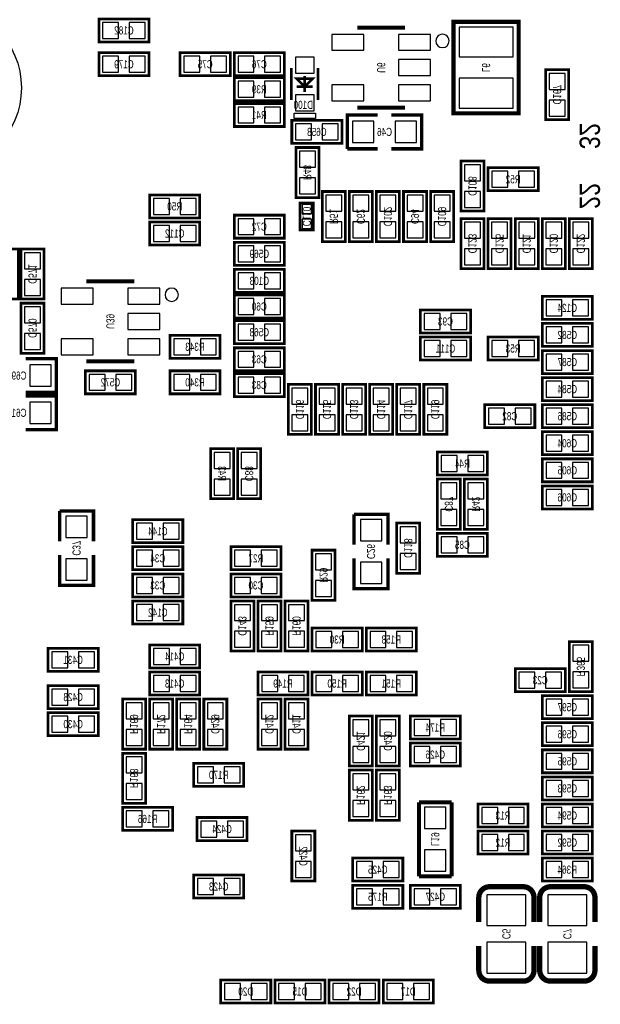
# Model space of a CAD drawing. Extents: x 0 to 125, y -7 to 87.
# Tile 9 of 13: x 74 to 96, y 17 to 54. Entities that reach past the tile are written whole.
import ezdxf
from ezdxf.enums import TextEntityAlignment as Align

# ---------------------------------------------------------------- set-up
doc = ezdxf.new("R2010")
doc.units = 0
for name, color, linetype in [('PG_SILKSCREEN_BOTTOM', 150, 'CONTINUOUS'), ('PIN_BOTTOM', 202, 'CONTINUOUS'), ('RD_SILKSCREEN_BOTTOM', 150, 'CONTINUOUS')]:
    doc.layers.add(name, color=color, linetype=linetype)

msp = doc.modelspace()

# ---------------------------------------------------------------- linework, layer by layer
at = {"layer": 'PG_SILKSCREEN_BOTTOM'}
for points, const_width in [([(76.7842, 53.0352), (78.6638, 53.0352), (78.6638, 53.8988), (76.7842, 53.8988), (76.7842, 53.0352)], 0.1016), ([(88.275998, 53.569997), (86.476002, 53.569997)], 0.150012), ([(90.08999, 50.351182), (90.08999, 53.788818), (92.530168, 53.788818), (92.530168, 50.350928), (90.08999, 50.350928), (90.08999, 50.351182)], 0.1524), ([(76.7842, 51.7652), (78.6638, 51.7652), (78.6638, 52.6288), (76.7842, 52.6288), (76.7842, 51.7652)], 0.1016), ([(81.7118, 52.6288), (79.8322, 52.6288), (79.8322, 51.7652), (81.7118, 51.7652), (81.7118, 52.6288)], 0.1016), ([(81.8642, 51.7652), (83.7438, 51.7652), (83.7438, 52.6288), (81.8642, 52.6288), (81.8642, 51.7652)], 0.1016), ([(84.005801, 50.854991), (84.005801, 52.054989)], 0.1), ([(85.005799, 50.854991), (85.005799, 52.054989)], 0.1), ([(81.8642, 50.8254), (83.7438, 50.8254), (83.7438, 51.689), (81.8642, 51.689), (81.8642, 50.8254)], 0.1016), ([(84.5058, 51.15499), (84.5058, 51.754989)], 0.1), ([(93.5482, 51.9938), (93.5482, 50.1142), (94.4118, 50.1142), (94.4118, 51.9938), (93.5482, 51.9938)], 0.1016), ([(84.805799, 51.654989), (84.5058, 51.35499), (84.205801, 51.654989), (84.805799, 51.654989)], 0.1), ([(84.805799, 51.35499), (84.205801, 51.35499)], 0.1), ([(83.7438, 50.7238), (81.8642, 50.7238), (81.8642, 49.8602), (83.7438, 49.8602), (83.7438, 50.7238)], 0.1016), ([(86.476002, 50.570003), (88.275998, 50.570003)], 0.150012), ([(87.249, 50.292), (86.106, 50.292), (86.106, 49.022)], 0.127), ([(87.757, 49.022), (88.9, 49.022), (88.9, 50.292), (87.757, 50.292)], 0.127), ([(85.9028, 50.0888), (84.0232, 50.0888), (84.0232, 49.2252), (85.9028, 49.2252), (85.9028, 50.0888)], 0.1016), ([(84.1756, 49.0728), (84.1756, 47.1932), (85.0392, 47.1932), (85.0392, 49.0728), (84.1756, 49.0728)], 0.1016), ([(86.106, 49.022), (87.249, 49.022)], 0.127), ([(90.3732, 48.5648), (90.3732, 46.6852), (91.2368, 46.6852), (91.2368, 48.5648), (90.3732, 48.5648)], 0.1016), ([(91.3892, 47.4472), (93.2688, 47.4472), (93.2688, 48.3108), (91.3892, 48.3108), (91.3892, 47.4472)], 0.1016), ([(80.5688, 47.2948), (78.6892, 47.2948), (78.6892, 46.4312), (80.5688, 46.4312), (80.5688, 47.2948)], 0.1016), ([(86.0298, 45.5422), (86.0298, 47.4218), (85.1662, 47.4218), (85.1662, 45.5422), (86.0298, 45.5422)], 0.1016), ([(86.1822, 47.4218), (86.1822, 45.5422), (87.0458, 45.5422), (87.0458, 47.4218), (86.1822, 47.4218)], 0.1016), ([(87.1982, 47.4218), (87.1982, 45.5422), (88.0618, 45.5422), (88.0618, 47.4218), (87.1982, 47.4218)], 0.1016), ([(88.2142, 47.4218), (88.2142, 45.5422), (89.0778, 45.5422), (89.0778, 47.4218), (88.2142, 47.4218)], 0.1016), ([(89.2302, 47.4218), (89.2302, 45.5422), (90.0938, 45.5422), (90.0938, 47.4218), (89.2302, 47.4218)], 0.1016), ([(84.836, 46.99), (84.836, 45.974), (84.328, 45.974), (84.328, 46.99), (84.836, 46.99)], 0.1016), ([(81.8642, 45.6692), (83.7438, 45.6692), (83.7438, 46.5328), (81.8642, 46.5328), (81.8642, 45.6692)], 0.1016), ([(80.5688, 46.2788), (78.6892, 46.2788), (78.6892, 45.4152), (80.5688, 45.4152), (80.5688, 46.2788)], 0.1016), ([(91.2368, 44.5262), (91.2368, 46.4058), (90.3732, 46.4058), (90.3732, 44.5262), (91.2368, 44.5262)], 0.1016), ([(92.2528, 44.5262), (92.2528, 46.4058), (91.3892, 46.4058), (91.3892, 44.5262), (92.2528, 44.5262)], 0.1016), ([(93.2688, 44.5262), (93.2688, 46.4058), (92.4052, 46.4058), (92.4052, 44.5262), (93.2688, 44.5262)], 0.1016), ([(94.2848, 44.5262), (94.2848, 46.4058), (93.4212, 46.4058), (93.4212, 44.5262), (94.2848, 44.5262)], 0.1016), ([(95.3008, 44.5262), (95.3008, 46.4058), (94.4372, 46.4058), (94.4372, 44.5262), (95.3008, 44.5262)], 0.1016), ([(81.8642, 44.6532), (83.7438, 44.6532), (83.7438, 45.5168), (81.8642, 45.5168), (81.8642, 44.6532)], 0.1016), ([(73.7616, 43.3832), (73.7616, 45.2628), (72.898, 45.2628), (72.898, 43.3832), (73.7616, 43.3832)], 0.1016), ([(74.7268, 43.3832), (74.7268, 45.2628), (73.8632, 45.2628), (73.8632, 43.3832), (74.7268, 43.3832)], 0.1016), ([(81.8642, 43.6372), (83.7438, 43.6372), (83.7438, 44.5008), (81.8642, 44.5008), (81.8642, 43.6372)], 0.1016), ([(78.115998, 44.044997), (76.316002, 44.044997)], 0.150012), ([(73.8632, 43.2308), (73.8632, 41.3512), (74.7268, 41.3512), (74.7268, 43.2308), (73.8632, 43.2308)], 0.1016), ([(81.8642, 42.672), (83.7438, 42.672), (83.7438, 43.5356), (81.8642, 43.5356), (81.8642, 42.672)], 0.1016), ([(93.4212, 42.6212), (95.3008, 42.6212), (95.3008, 43.4848), (93.4212, 43.4848), (93.4212, 42.6212)], 0.1016), ([(90.7288, 42.9768), (88.8492, 42.9768), (88.8492, 42.1132), (90.7288, 42.1132), (90.7288, 42.9768)], 0.1016), ([(81.8642, 41.7068), (83.7438, 41.7068), (83.7438, 42.5704), (81.8642, 42.5704), (81.8642, 41.7068)], 0.1016), ([(95.3008, 42.4688), (93.4212, 42.4688), (93.4212, 41.6052), (95.3008, 41.6052), (95.3008, 42.4688)], 0.1016), ([(81.3308, 42.026789), (79.4512, 42.026789), (79.4512, 41.163189), (81.3308, 41.163189), (81.3308, 42.026789)], 0.1016), ([(90.7288, 41.9608), (88.8492, 41.9608), (88.8492, 41.0972), (90.7288, 41.0972), (90.7288, 41.9608)], 0.1016), ([(91.3892, 41.0972), (93.2688, 41.0972), (93.2688, 41.9608), (91.3892, 41.9608), (91.3892, 41.0972)], 0.1016), ([(81.8642, 40.6908), (83.7438, 40.6908), (83.7438, 41.5544), (81.8642, 41.5544), (81.8642, 40.6908)], 0.1016), ([(95.3008, 41.4528), (93.4212, 41.4528), (93.4212, 40.5892), (95.3008, 40.5892), (95.3008, 41.4528)], 0.1016), ([(74.041, 39.878), (75.184, 39.878), (75.184, 41.148), (74.041, 41.148)], 0.127), ([(76.316002, 41.045003), (78.115998, 41.045003)], 0.150012), ([(76.2762, 39.8272), (78.1558, 39.8272), (78.1558, 40.6908), (76.2762, 40.6908), (76.2762, 39.8272)], 0.1016), ([(81.3308, 40.6908), (79.4512, 40.6908), (79.4512, 39.8272), (81.3308, 39.8272), (81.3308, 40.6908)], 0.1016), ([(81.8642, 39.7256), (83.7438, 39.7256), (83.7438, 40.5892), (81.8642, 40.5892), (81.8642, 39.7256)], 0.1016), ([(95.3008, 40.4368), (93.4212, 40.4368), (93.4212, 39.5732), (95.3008, 39.5732), (95.3008, 40.4368)], 0.1016), ([(84.7598, 38.3032), (84.7598, 40.1828), (83.8962, 40.1828), (83.8962, 38.3032), (84.7598, 38.3032)], 0.1016), ([(85.7758, 38.3032), (85.7758, 40.1828), (84.9122, 40.1828), (84.9122, 38.3032), (85.7758, 38.3032)], 0.1016), ([(86.7918, 38.3032), (86.7918, 40.1828), (85.9282, 40.1828), (85.9282, 38.3032), (86.7918, 38.3032)], 0.1016), ([(87.8078, 38.3032), (87.8078, 40.1828), (86.9442, 40.1828), (86.9442, 38.3032), (87.8078, 38.3032)], 0.1016), ([(88.8238, 38.3032), (88.8238, 40.1828), (87.9602, 40.1828), (87.9602, 38.3032), (88.8238, 38.3032)], 0.1016), ([(89.8398, 38.3032), (89.8398, 40.1828), (88.9762, 40.1828), (88.9762, 38.3032), (89.8398, 38.3032)], 0.1016), ([(74.041, 38.481), (75.184, 38.481), (75.184, 39.751), (74.041, 39.751)], 0.127), ([(91.2622, 38.5572), (93.1418, 38.5572), (93.1418, 39.4208), (91.2622, 39.4208), (91.2622, 38.5572)], 0.1016), ([(95.3008, 39.4208), (93.4212, 39.4208), (93.4212, 38.5572), (95.3008, 38.5572), (95.3008, 39.4208)], 0.1016), ([(95.3008, 38.4048), (93.4212, 38.4048), (93.4212, 37.5412), (95.3008, 37.5412), (95.3008, 38.4048)], 0.1016), ([(81.8388, 35.8902), (81.8388, 37.7698), (80.9752, 37.7698), (80.9752, 35.8902), (81.8388, 35.8902)], 0.1016), ([(81.9912, 37.7698), (81.9912, 35.8902), (82.8548, 35.8902), (82.8548, 37.7698), (81.9912, 37.7698)], 0.1016), ([(89.4842, 36.7792), (91.3638, 36.7792), (91.3638, 37.6428), (89.4842, 37.6428), (89.4842, 36.7792)], 0.1016), ([(95.3008, 37.3888), (93.4212, 37.3888), (93.4212, 36.5252), (95.3008, 36.5252), (95.3008, 37.3888)], 0.1016), ([(90.3478, 34.7472), (90.3478, 36.6268), (89.4842, 36.6268), (89.4842, 34.7472), (90.3478, 34.7472)], 0.1016), ([(91.3638, 34.7472), (91.3638, 36.6268), (90.5002, 36.6268), (90.5002, 34.7472), (91.3638, 34.7472)], 0.1016), ([(95.3008, 36.3728), (93.4212, 36.3728), (93.4212, 35.5092), (95.3008, 35.5092), (95.3008, 36.3728)], 0.1016), ([(76.581, 34.29), (76.581, 35.433), (75.311, 35.433)], 0.127), ([(75.311, 35.433), (75.311, 34.29)], 0.127), ([(79.9338, 35.1028), (78.0542, 35.1028), (78.0542, 34.2392), (79.9338, 34.2392), (79.9338, 35.1028)], 0.1016), ([(87.63, 34.163), (87.63, 35.306), (86.36, 35.306)], 0.127), ([(86.36, 35.306), (86.36, 34.163)], 0.127), ([(87.9602, 34.9758), (87.9602, 33.0962), (88.8238, 33.0962), (88.8238, 34.9758), (87.9602, 34.9758)], 0.1016), ([(89.4842, 33.7312), (91.3638, 33.7312), (91.3638, 34.5948), (89.4842, 34.5948), (89.4842, 33.7312)], 0.1016), ([(79.9338, 34.0868), (78.0542, 34.0868), (78.0542, 33.2232), (79.9338, 33.2232), (79.9338, 34.0868)], 0.1016), ([(81.7372, 33.2232), (83.6168, 33.2232), (83.6168, 34.0868), (81.7372, 34.0868), (81.7372, 33.2232)], 0.1016), ([(84.7852, 33.9598), (84.7852, 32.0802), (85.6488, 32.0802), (85.6488, 33.9598), (84.7852, 33.9598)], 0.1016), ([(75.311, 33.782), (75.311, 32.639), (76.581, 32.639), (76.581, 33.782)], 0.127), ([(86.36, 33.655), (86.36, 32.512), (87.63, 32.512), (87.63, 33.655)], 0.127), ([(79.9338, 33.0708), (78.0542, 33.0708), (78.0542, 32.2072), (79.9338, 32.2072), (79.9338, 33.0708)], 0.1016), ([(81.7372, 32.2072), (83.6168, 32.2072), (83.6168, 33.0708), (81.7372, 33.0708), (81.7372, 32.2072)], 0.1016), ([(79.9338, 32.0548), (78.0542, 32.0548), (78.0542, 31.1912), (79.9338, 31.1912), (79.9338, 32.0548)], 0.1016), ([(81.7372, 32.0548), (81.7372, 30.1752), (82.6008, 30.1752), (82.6008, 32.0548), (81.7372, 32.0548)], 0.1016), ([(83.6168, 30.1752), (83.6168, 32.0548), (82.7532, 32.0548), (82.7532, 30.1752), (83.6168, 30.1752)], 0.1016), ([(84.6328, 30.1752), (84.6328, 32.0548), (83.7692, 32.0548), (83.7692, 30.1752), (84.6328, 30.1752)], 0.1016), ([(84.7852, 30.1752), (86.6648, 30.1752), (86.6648, 31.0388), (84.7852, 31.0388), (84.7852, 30.1752)], 0.1016), ([(86.8172, 30.1752), (88.6968, 30.1752), (88.6968, 31.0388), (86.8172, 31.0388), (86.8172, 30.1752)], 0.1016), ([(76.7588, 30.2768), (74.8792, 30.2768), (74.8792, 29.4132), (76.7588, 29.4132), (76.7588, 30.2768)], 0.1016), ([(78.6892, 29.5402), (80.5688, 29.5402), (80.5688, 30.4038), (78.6892, 30.4038), (78.6892, 29.5402)], 0.1016), ([(94.4372, 30.5308), (94.4372, 28.6512), (95.3008, 28.6512), (95.3008, 30.5308), (94.4372, 30.5308)], 0.1016), ([(94.2848, 29.5148), (92.4052, 29.5148), (92.4052, 28.6512), (94.2848, 28.6512), (94.2848, 29.5148)], 0.1016), ([(78.6892, 28.5242), (80.5688, 28.5242), (80.5688, 29.3878), (78.6892, 29.3878), (78.6892, 28.5242)], 0.1016), ([(82.7532, 28.5242), (84.6328, 28.5242), (84.6328, 29.3878), (82.7532, 29.3878), (82.7532, 28.5242)], 0.1016), ([(84.7852, 28.5242), (86.6648, 28.5242), (86.6648, 29.3878), (84.7852, 29.3878), (84.7852, 28.5242)], 0.1016), ([(86.8172, 28.5242), (88.6968, 28.5242), (88.6968, 29.3878), (86.8172, 29.3878), (86.8172, 28.5242)], 0.1016), ([(76.7588, 28.8798), (74.8792, 28.8798), (74.8792, 28.0162), (76.7588, 28.0162), (76.7588, 28.8798)], 0.1016), ([(95.3008, 28.4988), (93.4212, 28.4988), (93.4212, 27.6352), (95.3008, 27.6352), (95.3008, 28.4988)], 0.1016), ([(78.5368, 26.4922), (78.5368, 28.3718), (77.6732, 28.3718), (77.6732, 26.4922), (78.5368, 26.4922)], 0.1016), ([(79.5528, 26.4922), (79.5528, 28.3718), (78.6892, 28.3718), (78.6892, 26.4922), (79.5528, 26.4922)], 0.1016), ([(79.7052, 28.3718), (79.7052, 26.4922), (80.5688, 26.4922), (80.5688, 28.3718), (79.7052, 28.3718)], 0.1016), ([(80.7212, 28.3718), (80.7212, 26.4922), (81.5848, 26.4922), (81.5848, 28.3718), (80.7212, 28.3718)], 0.1016), ([(82.7532, 28.3718), (82.7532, 26.4922), (83.6168, 26.4922), (83.6168, 28.3718), (82.7532, 28.3718)], 0.1016), ([(83.7692, 28.3718), (83.7692, 26.4922), (84.6328, 26.4922), (84.6328, 28.3718), (83.7692, 28.3718)], 0.1016), ([(76.7588, 27.8638), (74.8792, 27.8638), (74.8792, 27.0002), (76.7588, 27.0002), (76.7588, 27.8638)], 0.1016), ([(86.1822, 27.7368), (86.1822, 25.8572), (87.0458, 25.8572), (87.0458, 27.7368), (86.1822, 27.7368)], 0.1016), ([(87.1982, 27.7368), (87.1982, 25.8572), (88.0618, 25.8572), (88.0618, 27.7368), (87.1982, 27.7368)], 0.1016), ([(88.4682, 26.8732), (90.3478, 26.8732), (90.3478, 27.7368), (88.4682, 27.7368), (88.4682, 26.8732)], 0.1016), ([(95.3008, 27.4828), (93.4212, 27.4828), (93.4212, 26.6192), (95.3008, 26.6192), (95.3008, 27.4828)], 0.1016), ([(90.3478, 26.7208), (88.4682, 26.7208), (88.4682, 25.8572), (90.3478, 25.8572), (90.3478, 26.7208)], 0.1016), ([(78.5368, 24.4602), (78.5368, 26.3398), (77.6732, 26.3398), (77.6732, 24.4602), (78.5368, 24.4602)], 0.1016), ([(95.3008, 26.4668), (93.4212, 26.4668), (93.4212, 25.6032), (95.3008, 25.6032), (95.3008, 26.4668)], 0.1016), ([(80.3402, 25.0952), (82.2198, 25.0952), (82.2198, 25.9588), (80.3402, 25.9588), (80.3402, 25.0952)], 0.1016), ([(86.1822, 25.7048), (86.1822, 23.8252), (87.0458, 23.8252), (87.0458, 25.7048), (86.1822, 25.7048)], 0.1016), ([(87.1982, 25.7048), (87.1982, 23.8252), (88.0618, 23.8252), (88.0618, 25.7048), (87.1982, 25.7048)], 0.1016), ([(95.3008, 25.4508), (93.4212, 25.4508), (93.4212, 24.5872), (95.3008, 24.5872), (95.3008, 25.4508)], 0.1016), ([(88.7984, 24.4983), (88.7984, 21.717)], 0.1524), ([(90.0176, 24.4983), (88.7984, 24.4983)], 0.1524), ([(90.0176, 21.717), (90.0176, 24.4983)], 0.1524), ([(92.8878, 24.4348), (91.0082, 24.4348), (91.0082, 23.5712), (92.8878, 23.5712), (92.8878, 24.4348)], 0.1016), ([(95.3008, 24.4348), (93.4212, 24.4348), (93.4212, 23.5712), (95.3008, 23.5712), (95.3008, 24.4348)], 0.1016), ([(77.6732, 23.4442), (79.5528, 23.4442), (79.5528, 24.3078), (77.6732, 24.3078), (77.6732, 23.4442)], 0.1016), ([(80.4672, 23.0632), (82.3468, 23.0632), (82.3468, 23.9268), (80.4672, 23.9268), (80.4672, 23.0632)], 0.1016), ([(84.8868, 21.5392), (84.8868, 23.4188), (84.0232, 23.4188), (84.0232, 21.5392), (84.8868, 21.5392)], 0.1016), ([(92.8878, 23.4188), (91.0082, 23.4188), (91.0082, 22.5552), (92.8878, 22.5552), (92.8878, 23.4188)], 0.1016), ([(95.3008, 23.4188), (93.4212, 23.4188), (93.4212, 22.5552), (95.3008, 22.5552), (95.3008, 23.4188)], 0.1016), ([(86.3092, 21.5392), (88.1888, 21.5392), (88.1888, 22.4028), (86.3092, 22.4028), (86.3092, 21.5392)], 0.1016), ([(95.3008, 22.4028), (93.4212, 22.4028), (93.4212, 21.5392), (95.3008, 21.5392), (95.3008, 22.4028)], 0.1016), ([(82.2198, 21.7678), (80.3402, 21.7678), (80.3402, 20.9042), (82.2198, 20.9042), (82.2198, 21.7678)], 0.1016), ([(88.1888, 21.3868), (86.3092, 21.3868), (86.3092, 20.5232), (88.1888, 20.5232), (88.1888, 21.3868)], 0.1016), ([(88.4682, 20.5232), (90.3478, 20.5232), (90.3478, 21.3868), (88.4682, 21.3868), (88.4682, 20.5232)], 0.1016), ([(88.7984, 21.717), (90.0176, 21.717)], 0.1524), ([(93.11005, 20.928076), (93.11005, 20.008088)], 0.199898), ([(95.39605, 20.928076), (95.39605, 20.008088)], 0.199898), ([(91.03995, 18.187924), (91.03995, 19.107912)], 0.199898), ([(93.32595, 18.187924), (93.32595, 19.107912)], 0.199898), ([(81.3562, 16.9672), (83.2358, 16.9672), (83.2358, 17.8308), (81.3562, 17.8308), (81.3562, 16.9672)], 0.1016), ([(85.2678, 17.8308), (83.3882, 17.8308), (83.3882, 16.9672), (85.2678, 16.9672), (85.2678, 17.8308)], 0.1016), ([(85.4202, 16.9672), (87.2998, 16.9672), (87.2998, 17.8308), (85.4202, 17.8308), (85.4202, 16.9672)], 0.1016), ([(89.3318, 17.8308), (87.4522, 17.8308), (87.4522, 16.9672), (89.3318, 16.9672), (89.3318, 17.8308)], 0.1016)]:
    msp.add_lwpolyline(points, dxfattribs=dict(at, const_width=const_width))
for points in [[(89.925982, 53.069998, 1), (89.426018, 53.070002, 1)], [(79.765982, 43.544998, 1), (79.266018, 43.545002, 1)]]:
    msp.add_lwpolyline(points, format="xyb", close=True, dxfattribs=at)
msp.add_lwpolyline([(84.905799, 50.154992), (84.105801, 50.154992), (84.105801, 50.354992), (84.905799, 50.354992)], close=True, dxfattribs=at)
at = {"layer": 'PG_SILKSCREEN_BOTTOM', "const_width": 0.199898}
for points in [[(91.03995, 20.008088), (91.03995, 20.928076, -0.4144), (91.44, 21.327872)], [(91.44, 21.327872), (92.71, 21.328126, -0.414214), (93.11005, 20.928076)], [(93.32595, 20.008088), (93.32595, 20.928076, -0.4144), (93.726, 21.327872)], [(93.726, 21.327872), (94.996, 21.328126, -0.414214), (95.39605, 20.928076)], [(93.11005, 19.107912), (93.11005, 18.187924, -0.414214), (92.71, 17.787874)], [(95.39605, 19.107912), (95.39605, 18.187924, -0.414214), (94.996, 17.787874)], [(92.71, 17.787874), (91.44, 17.787874, -0.414214), (91.03995, 18.187924)], [(94.996, 17.787874), (93.726, 17.787874, -0.414214), (93.32595, 18.187924)]]:
    msp.add_lwpolyline(points, format="xyb", dxfattribs=at)
at = {"layer": 'PIN_BOTTOM'}
for points in [[(76.924433, 53.766695), (76.924433, 53.167305), (77.523823, 53.167305), (77.523823, 53.766695)], [(77.924177, 53.766695), (77.924177, 53.167305), (78.523567, 53.167305), (78.523567, 53.766695)], [(90.297, 52.47005), (92.329, 52.47005), (92.329, 53.58765), (90.297, 53.58765)], [(86.725442, 53.319705), (85.526537, 53.319705), (85.526537, 52.720316), (86.725442, 52.720316)], [(89.225463, 53.319705), (88.026557, 53.319705), (88.026557, 52.720316), (89.225463, 52.720316)], [(76.924433, 52.496695), (76.924433, 51.897305), (77.523823, 51.897305), (77.523823, 52.496695)], [(77.924177, 52.496695), (77.924177, 51.897305), (78.523567, 51.897305), (78.523567, 52.496695)], [(80.571823, 51.897305), (80.571823, 52.496695), (79.972433, 52.496695), (79.972433, 51.897305)], [(81.571567, 51.897305), (81.571567, 52.496695), (80.972177, 52.496695), (80.972177, 51.897305)], [(82.004433, 52.496695), (82.004433, 51.897305), (82.603823, 51.897305), (82.603823, 52.496695)], [(83.004177, 52.496695), (83.004177, 51.897305), (83.603567, 51.897305), (83.603567, 52.496695)], [(84.155801, 51.864997), (84.855799, 51.864997), (84.855799, 52.464995), (84.155801, 52.464995)], [(89.225463, 52.369695), (88.026557, 52.369695), (88.026557, 51.770305), (89.225463, 51.770305)], [(94.279695, 51.853567), (93.680305, 51.853567), (93.680305, 51.254177), (94.279695, 51.254177)], [(82.004433, 51.556895), (82.004433, 50.957505), (82.603823, 50.957505), (82.603823, 51.556895)], [(83.004177, 51.556895), (83.004177, 50.957505), (83.603567, 50.957505), (83.603567, 51.556895)], [(86.725442, 51.419684), (85.526537, 51.419684), (85.526537, 50.820295), (86.725442, 50.820295)], [(89.225463, 51.419684), (88.026557, 51.419684), (88.026557, 50.820295), (89.225463, 50.820295)], [(90.297, 50.55235), (92.329, 50.55235), (92.329, 51.66995), (90.297, 51.66995)], [(84.155801, 50.444984), (84.855799, 50.444984), (84.855799, 51.044983), (84.155801, 51.044983)], [(94.279695, 50.853823), (93.680305, 50.853823), (93.680305, 50.254433), (94.279695, 50.254433)], [(82.603823, 49.992305), (82.603823, 50.591695), (82.004433, 50.591695), (82.004433, 49.992305)], [(83.603567, 49.992305), (83.603567, 50.591695), (83.004177, 50.591695), (83.004177, 49.992305)], [(84.762823, 49.357305), (84.762823, 49.956695), (84.163433, 49.956695), (84.163433, 49.357305)], [(85.762567, 49.357305), (85.762567, 49.956695), (85.163177, 49.956695), (85.163177, 49.357305)], [(86.30285, 50.05705), (86.30285, 49.25695), (87.10295, 49.25695), (87.10295, 50.05705)], [(87.90305, 50.05705), (87.90305, 49.25695), (88.70315, 49.25695), (88.70315, 50.05705)], [(84.907095, 48.932567), (84.307705, 48.932567), (84.307705, 48.333177), (84.907095, 48.333177)], [(91.104695, 48.424567), (90.505305, 48.424567), (90.505305, 47.825177), (91.104695, 47.825177)], [(91.529433, 48.178695), (91.529433, 47.579305), (92.128823, 47.579305), (92.128823, 48.178695)], [(92.529177, 48.178695), (92.529177, 47.579305), (93.128567, 47.579305), (93.128567, 48.178695)], [(84.907095, 47.932823), (84.307705, 47.932823), (84.307705, 47.333433), (84.907095, 47.333433)], [(91.104695, 47.424823), (90.505305, 47.424823), (90.505305, 46.825433), (91.104695, 46.825433)], [(79.428823, 46.563305), (79.428823, 47.162695), (78.829433, 47.162695), (78.829433, 46.563305)], [(80.428567, 46.563305), (80.428567, 47.162695), (79.829177, 47.162695), (79.829177, 46.563305)], [(84.757006, 46.932088), (84.406994, 46.932088), (84.406994, 46.582076), (84.757006, 46.582076)], [(85.298305, 46.682177), (85.897695, 46.682177), (85.897695, 47.281567), (85.298305, 47.281567)], [(86.913695, 47.281567), (86.314305, 47.281567), (86.314305, 46.682177), (86.913695, 46.682177)], [(87.929695, 47.281567), (87.330305, 47.281567), (87.330305, 46.682177), (87.929695, 46.682177)], [(88.945695, 47.281567), (88.346305, 47.281567), (88.346305, 46.682177), (88.945695, 46.682177)], [(89.961695, 47.281567), (89.362305, 47.281567), (89.362305, 46.682177), (89.961695, 46.682177)], [(82.004433, 46.400695), (82.004433, 45.801305), (82.603823, 45.801305), (82.603823, 46.400695)], [(83.004177, 46.400695), (83.004177, 45.801305), (83.603567, 45.801305), (83.603567, 46.400695)], [(84.757006, 46.381924), (84.406994, 46.381924), (84.406994, 46.031912), (84.757006, 46.031912)], [(85.298305, 45.682433), (85.897695, 45.682433), (85.897695, 46.281823), (85.298305, 46.281823)], [(86.913695, 46.281823), (86.314305, 46.281823), (86.314305, 45.682433), (86.913695, 45.682433)], [(87.929695, 46.281823), (87.330305, 46.281823), (87.330305, 45.682433), (87.929695, 45.682433)], [(88.945695, 46.281823), (88.346305, 46.281823), (88.346305, 45.682433), (88.945695, 45.682433)], [(89.961695, 46.281823), (89.362305, 46.281823), (89.362305, 45.682433), (89.961695, 45.682433)], [(90.505305, 45.666177), (91.104695, 45.666177), (91.104695, 46.265567), (90.505305, 46.265567)], [(91.521305, 45.666177), (92.120695, 45.666177), (92.120695, 46.265567), (91.521305, 46.265567)], [(92.537305, 45.666177), (93.136695, 45.666177), (93.136695, 46.265567), (92.537305, 46.265567)], [(93.553305, 45.666177), (94.152695, 45.666177), (94.152695, 46.265567), (93.553305, 46.265567)], [(94.569305, 45.666177), (95.168695, 45.666177), (95.168695, 46.265567), (94.569305, 46.265567)], [(79.428823, 45.547305), (79.428823, 46.146695), (78.829433, 46.146695), (78.829433, 45.547305)], [(80.428567, 45.547305), (80.428567, 46.146695), (79.829177, 46.146695), (79.829177, 45.547305)], [(73.995305, 44.523177), (74.594695, 44.523177), (74.594695, 45.122567), (73.995305, 45.122567)], [(82.004433, 45.384695), (82.004433, 44.785305), (82.603823, 44.785305), (82.603823, 45.384695)], [(83.004177, 45.384695), (83.004177, 44.785305), (83.603567, 44.785305), (83.603567, 45.384695)], [(90.505305, 44.666433), (91.104695, 44.666433), (91.104695, 45.265823), (90.505305, 45.265823)], [(91.521305, 44.666433), (92.120695, 44.666433), (92.120695, 45.265823), (91.521305, 45.265823)], [(92.537305, 44.666433), (93.136695, 44.666433), (93.136695, 45.265823), (92.537305, 45.265823)], [(93.553305, 44.666433), (94.152695, 44.666433), (94.152695, 45.265823), (93.553305, 45.265823)], [(94.569305, 44.666433), (95.168695, 44.666433), (95.168695, 45.265823), (94.569305, 45.265823)], [(82.004433, 44.368695), (82.004433, 43.769305), (82.603823, 43.769305), (82.603823, 44.368695)], [(83.004177, 44.368695), (83.004177, 43.769305), (83.603567, 43.769305), (83.603567, 44.368695)], [(73.995305, 43.523433), (74.594695, 43.523433), (74.594695, 44.122823), (73.995305, 44.122823)], [(76.565442, 43.794705), (75.366537, 43.794705), (75.366537, 43.195316), (76.565442, 43.195316)], [(79.065463, 43.794705), (77.866557, 43.794705), (77.866557, 43.195316), (79.065463, 43.195316)], [(82.004433, 43.403495), (82.004433, 42.804105), (82.603823, 42.804105), (82.603823, 43.403495)], [(83.004177, 43.403495), (83.004177, 42.804105), (83.603567, 42.804105), (83.603567, 43.403495)], [(93.561433, 43.352695), (93.561433, 42.753305), (94.160823, 42.753305), (94.160823, 43.352695)], [(94.561177, 43.352695), (94.561177, 42.753305), (95.160567, 42.753305), (95.160567, 43.352695)], [(74.594695, 43.090567), (73.995305, 43.090567), (73.995305, 42.491177), (74.594695, 42.491177)], [(79.065463, 42.844695), (77.866557, 42.844695), (77.866557, 42.245305), (79.065463, 42.245305)], [(89.588823, 42.245305), (89.588823, 42.844695), (88.989433, 42.844695), (88.989433, 42.245305)], [(90.588567, 42.245305), (90.588567, 42.844695), (89.989177, 42.844695), (89.989177, 42.245305)], [(82.004433, 42.438295), (82.004433, 41.838905), (82.603823, 41.838905), (82.603823, 42.438295)], [(83.004177, 42.438295), (83.004177, 41.838905), (83.603567, 41.838905), (83.603567, 42.438295)], [(94.160823, 41.737305), (94.160823, 42.336695), (93.561433, 42.336695), (93.561433, 41.737305)], [(95.160567, 41.737305), (95.160567, 42.336695), (94.561177, 42.336695), (94.561177, 41.737305)], [(74.594695, 42.090823), (73.995305, 42.090823), (73.995305, 41.491433), (74.594695, 41.491433)], [(76.565442, 41.894684), (75.366537, 41.894684), (75.366537, 41.295295), (76.565442, 41.295295)], [(79.065463, 41.894684), (77.866557, 41.894684), (77.866557, 41.295295), (79.065463, 41.295295)], [(80.190823, 41.295295), (80.190823, 41.894684), (79.591433, 41.894684), (79.591433, 41.295295)], [(81.190567, 41.295295), (81.190567, 41.894684), (80.591177, 41.894684), (80.591177, 41.295295)], [(89.588823, 41.229305), (89.588823, 41.828695), (88.989433, 41.828695), (88.989433, 41.229305)], [(90.588567, 41.229305), (90.588567, 41.828695), (89.989177, 41.828695), (89.989177, 41.229305)], [(91.529433, 41.828695), (91.529433, 41.229305), (92.128823, 41.229305), (92.128823, 41.828695)], [(92.529177, 41.828695), (92.529177, 41.229305), (93.128567, 41.229305), (93.128567, 41.828695)], [(82.004433, 41.422295), (82.004433, 40.822905), (82.603823, 40.822905), (82.603823, 41.422295)], [(83.004177, 41.422295), (83.004177, 40.822905), (83.603567, 40.822905), (83.603567, 41.422295)], [(94.160823, 40.721305), (94.160823, 41.320695), (93.561433, 41.320695), (93.561433, 40.721305)], [(95.160567, 40.721305), (95.160567, 41.320695), (94.561177, 41.320695), (94.561177, 40.721305)], [(74.18705, 40.91305), (74.18705, 40.11295), (74.98715, 40.11295), (74.98715, 40.91305)], [(76.416433, 40.558695), (76.416433, 39.959305), (77.015823, 39.959305), (77.015823, 40.558695)], [(77.416177, 40.558695), (77.416177, 39.959305), (78.015567, 39.959305), (78.015567, 40.558695)], [(80.190823, 39.959305), (80.190823, 40.558695), (79.591433, 40.558695), (79.591433, 39.959305)], [(81.190567, 39.959305), (81.190567, 40.558695), (80.591177, 40.558695), (80.591177, 39.959305)], [(82.004433, 40.457095), (82.004433, 39.857705), (82.603823, 39.857705), (82.603823, 40.457095)], [(83.004177, 40.457095), (83.004177, 39.857705), (83.603567, 39.857705), (83.603567, 40.457095)], [(94.160823, 39.705305), (94.160823, 40.304695), (93.561433, 40.304695), (93.561433, 39.705305)], [(95.160567, 39.705305), (95.160567, 40.304695), (94.561177, 40.304695), (94.561177, 39.705305)], [(84.028305, 39.443177), (84.627695, 39.443177), (84.627695, 40.042567), (84.028305, 40.042567)], [(85.044305, 39.443177), (85.643695, 39.443177), (85.643695, 40.042567), (85.044305, 40.042567)], [(86.060305, 39.443177), (86.659695, 39.443177), (86.659695, 40.042567), (86.060305, 40.042567)], [(87.076305, 39.443177), (87.675695, 39.443177), (87.675695, 40.042567), (87.076305, 40.042567)], [(88.092305, 39.443177), (88.691695, 39.443177), (88.691695, 40.042567), (88.092305, 40.042567)], [(89.108305, 39.443177), (89.707695, 39.443177), (89.707695, 40.042567), (89.108305, 40.042567)], [(74.18705, 39.51605), (74.18705, 38.71595), (74.98715, 38.71595), (74.98715, 39.51605)], [(91.402433, 39.288695), (91.402433, 38.689305), (92.001823, 38.689305), (92.001823, 39.288695)], [(92.402177, 39.288695), (92.402177, 38.689305), (93.001567, 38.689305), (93.001567, 39.288695)], [(94.160823, 38.689305), (94.160823, 39.288695), (93.561433, 39.288695), (93.561433, 38.689305)], [(95.160567, 38.689305), (95.160567, 39.288695), (94.561177, 39.288695), (94.561177, 38.689305)], [(84.028305, 38.443433), (84.627695, 38.443433), (84.627695, 39.042823), (84.028305, 39.042823)], [(85.044305, 38.443433), (85.643695, 38.443433), (85.643695, 39.042823), (85.044305, 39.042823)], [(86.060305, 38.443433), (86.659695, 38.443433), (86.659695, 39.042823), (86.060305, 39.042823)], [(87.076305, 38.443433), (87.675695, 38.443433), (87.675695, 39.042823), (87.076305, 39.042823)], [(88.092305, 38.443433), (88.691695, 38.443433), (88.691695, 39.042823), (88.092305, 39.042823)], [(89.108305, 38.443433), (89.707695, 38.443433), (89.707695, 39.042823), (89.108305, 39.042823)], [(94.160823, 37.673305), (94.160823, 38.272695), (93.561433, 38.272695), (93.561433, 37.673305)], [(95.160567, 37.673305), (95.160567, 38.272695), (94.561177, 38.272695), (94.561177, 37.673305)], [(81.107305, 37.030177), (81.706695, 37.030177), (81.706695, 37.629567), (81.107305, 37.629567)], [(82.722695, 37.629567), (82.123305, 37.629567), (82.123305, 37.030177), (82.722695, 37.030177)], [(89.624433, 37.510695), (89.624433, 36.911305), (90.223823, 36.911305), (90.223823, 37.510695)], [(90.624177, 37.510695), (90.624177, 36.911305), (91.223567, 36.911305), (91.223567, 37.510695)], [(94.160823, 36.657305), (94.160823, 37.256695), (93.561433, 37.256695), (93.561433, 36.657305)], [(95.160567, 36.657305), (95.160567, 37.256695), (94.561177, 37.256695), (94.561177, 36.657305)], [(81.107305, 36.030433), (81.706695, 36.030433), (81.706695, 36.629823), (81.107305, 36.629823)], [(82.722695, 36.629823), (82.123305, 36.629823), (82.123305, 36.030433), (82.722695, 36.030433)], [(89.616305, 35.887177), (90.215695, 35.887177), (90.215695, 36.486567), (89.616305, 36.486567)], [(90.632305, 35.887177), (91.231695, 35.887177), (91.231695, 36.486567), (90.632305, 36.486567)], [(94.160823, 35.641305), (94.160823, 36.240695), (93.561433, 36.240695), (93.561433, 35.641305)], [(95.160567, 35.641305), (95.160567, 36.240695), (94.561177, 36.240695), (94.561177, 35.641305)], [(89.616305, 34.887433), (90.215695, 34.887433), (90.215695, 35.486823), (89.616305, 35.486823)], [(90.632305, 34.887433), (91.231695, 34.887433), (91.231695, 35.486823), (90.632305, 35.486823)], [(76.34605, 35.23615), (75.54595, 35.23615), (75.54595, 34.43605), (76.34605, 34.43605)], [(87.39505, 35.10915), (86.59495, 35.10915), (86.59495, 34.30905), (87.39505, 34.30905)], [(78.793823, 34.371305), (78.793823, 34.970695), (78.194433, 34.970695), (78.194433, 34.371305)], [(79.793567, 34.371305), (79.793567, 34.970695), (79.194177, 34.970695), (79.194177, 34.371305)], [(88.691695, 34.835567), (88.092305, 34.835567), (88.092305, 34.236177), (88.691695, 34.236177)], [(89.624433, 34.462695), (89.624433, 33.863305), (90.223823, 33.863305), (90.223823, 34.462695)], [(90.624177, 34.462695), (90.624177, 33.863305), (91.223567, 33.863305), (91.223567, 34.462695)], [(76.34605, 33.63595), (75.54595, 33.63595), (75.54595, 32.83585), (76.34605, 32.83585)], [(78.793823, 33.355305), (78.793823, 33.954695), (78.194433, 33.954695), (78.194433, 33.355305)], [(79.793567, 33.355305), (79.793567, 33.954695), (79.194177, 33.954695), (79.194177, 33.355305)], [(81.877433, 33.954695), (81.877433, 33.355305), (82.476823, 33.355305), (82.476823, 33.954695)], [(82.877177, 33.954695), (82.877177, 33.355305), (83.476567, 33.355305), (83.476567, 33.954695)], [(85.516695, 33.819567), (84.917305, 33.819567), (84.917305, 33.220177), (85.516695, 33.220177)], [(88.691695, 33.835823), (88.092305, 33.835823), (88.092305, 33.236433), (88.691695, 33.236433)], [(87.39505, 33.50895), (86.59495, 33.50895), (86.59495, 32.70885), (87.39505, 32.70885)], [(78.793823, 32.339305), (78.793823, 32.938695), (78.194433, 32.938695), (78.194433, 32.339305)], [(79.793567, 32.339305), (79.793567, 32.938695), (79.194177, 32.938695), (79.194177, 32.339305)], [(81.877433, 32.938695), (81.877433, 32.339305), (82.476823, 32.339305), (82.476823, 32.938695)], [(82.877177, 32.938695), (82.877177, 32.339305), (83.476567, 32.339305), (83.476567, 32.938695)], [(85.516695, 32.819823), (84.917305, 32.819823), (84.917305, 32.220433), (85.516695, 32.220433)], [(78.793823, 31.323305), (78.793823, 31.922695), (78.194433, 31.922695), (78.194433, 31.323305)], [(79.793567, 31.323305), (79.793567, 31.922695), (79.194177, 31.922695), (79.194177, 31.323305)], [(82.468695, 31.914567), (81.869305, 31.914567), (81.869305, 31.315177), (82.468695, 31.315177)], [(82.885305, 31.315177), (83.484695, 31.315177), (83.484695, 31.914567), (82.885305, 31.914567)], [(83.901305, 31.315177), (84.500695, 31.315177), (84.500695, 31.914567), (83.901305, 31.914567)], [(82.468695, 30.914823), (81.869305, 30.914823), (81.869305, 30.315433), (82.468695, 30.315433)], [(82.885305, 30.315433), (83.484695, 30.315433), (83.484695, 30.914823), (82.885305, 30.914823)], [(83.901305, 30.315433), (84.500695, 30.315433), (84.500695, 30.914823), (83.901305, 30.914823)], [(84.925433, 30.906695), (84.925433, 30.307305), (85.524823, 30.307305), (85.524823, 30.906695)], [(85.925177, 30.906695), (85.925177, 30.307305), (86.524567, 30.307305), (86.524567, 30.906695)], [(86.957433, 30.906695), (86.957433, 30.307305), (87.556823, 30.307305), (87.556823, 30.906695)], [(87.957177, 30.906695), (87.957177, 30.307305), (88.556567, 30.307305), (88.556567, 30.906695)], [(95.168695, 30.390567), (94.569305, 30.390567), (94.569305, 29.791177), (95.168695, 29.791177)], [(75.618823, 29.545305), (75.618823, 30.144695), (75.019433, 30.144695), (75.019433, 29.545305)], [(76.618567, 29.545305), (76.618567, 30.144695), (76.019177, 30.144695), (76.019177, 29.545305)], [(78.829433, 30.271695), (78.829433, 29.672305), (79.428823, 29.672305), (79.428823, 30.271695)], [(79.829177, 30.271695), (79.829177, 29.672305), (80.428567, 29.672305), (80.428567, 30.271695)], [(78.829433, 29.255695), (78.829433, 28.656305), (79.428823, 28.656305), (79.428823, 29.255695)], [(79.829177, 29.255695), (79.829177, 28.656305), (80.428567, 28.656305), (80.428567, 29.255695)], [(82.893433, 29.255695), (82.893433, 28.656305), (83.492823, 28.656305), (83.492823, 29.255695)], [(83.893177, 29.255695), (83.893177, 28.656305), (84.492567, 28.656305), (84.492567, 29.255695)], [(84.925433, 29.255695), (84.925433, 28.656305), (85.524823, 28.656305), (85.524823, 29.255695)], [(85.925177, 29.255695), (85.925177, 28.656305), (86.524567, 28.656305), (86.524567, 29.255695)], [(86.957433, 29.255695), (86.957433, 28.656305), (87.556823, 28.656305), (87.556823, 29.255695)], [(87.957177, 29.255695), (87.957177, 28.656305), (88.556567, 28.656305), (88.556567, 29.255695)], [(93.144823, 28.783305), (93.144823, 29.382695), (92.545433, 29.382695), (92.545433, 28.783305)], [(94.144567, 28.783305), (94.144567, 29.382695), (93.545177, 29.382695), (93.545177, 28.783305)], [(95.168695, 29.390823), (94.569305, 29.390823), (94.569305, 28.791433), (95.168695, 28.791433)], [(75.618823, 28.148305), (75.618823, 28.747695), (75.019433, 28.747695), (75.019433, 28.148305)], [(76.618567, 28.148305), (76.618567, 28.747695), (76.019177, 28.747695), (76.019177, 28.148305)], [(77.805305, 27.632177), (78.404695, 27.632177), (78.404695, 28.231567), (77.805305, 28.231567)], [(78.821305, 27.632177), (79.420695, 27.632177), (79.420695, 28.231567), (78.821305, 28.231567)], [(80.436695, 28.231567), (79.837305, 28.231567), (79.837305, 27.632177), (80.436695, 27.632177)], [(81.452695, 28.231567), (80.853305, 28.231567), (80.853305, 27.632177), (81.452695, 27.632177)], [(83.484695, 28.231567), (82.885305, 28.231567), (82.885305, 27.632177), (83.484695, 27.632177)], [(84.500695, 28.231567), (83.901305, 28.231567), (83.901305, 27.632177), (84.500695, 27.632177)], [(94.160823, 27.767305), (94.160823, 28.366695), (93.561433, 28.366695), (93.561433, 27.767305)], [(95.160567, 27.767305), (95.160567, 28.366695), (94.561177, 28.366695), (94.561177, 27.767305)], [(75.618823, 27.132305), (75.618823, 27.731695), (75.019433, 27.731695), (75.019433, 27.132305)], [(76.618567, 27.132305), (76.618567, 27.731695), (76.019177, 27.731695), (76.019177, 27.132305)], [(86.913695, 27.596567), (86.314305, 27.596567), (86.314305, 26.997177), (86.913695, 26.997177)], [(87.929695, 27.596567), (87.330305, 27.596567), (87.330305, 26.997177), (87.929695, 26.997177)], [(88.608433, 27.604695), (88.608433, 27.005305), (89.207823, 27.005305), (89.207823, 27.604695)], [(89.608177, 27.604695), (89.608177, 27.005305), (90.207567, 27.005305), (90.207567, 27.604695)], [(94.160823, 26.751305), (94.160823, 27.350695), (93.561433, 27.350695), (93.561433, 26.751305)], [(95.160567, 26.751305), (95.160567, 27.350695), (94.561177, 27.350695), (94.561177, 26.751305)], [(77.805305, 26.632433), (78.404695, 26.632433), (78.404695, 27.231823), (77.805305, 27.231823)], [(78.821305, 26.632433), (79.420695, 26.632433), (79.420695, 27.231823), (78.821305, 27.231823)], [(80.436695, 27.231823), (79.837305, 27.231823), (79.837305, 26.632433), (80.436695, 26.632433)], [(81.452695, 27.231823), (80.853305, 27.231823), (80.853305, 26.632433), (81.452695, 26.632433)], [(83.484695, 27.231823), (82.885305, 27.231823), (82.885305, 26.632433), (83.484695, 26.632433)], [(84.500695, 27.231823), (83.901305, 27.231823), (83.901305, 26.632433), (84.500695, 26.632433)], [(86.913695, 26.596823), (86.314305, 26.596823), (86.314305, 25.997433), (86.913695, 25.997433)], [(87.929695, 26.596823), (87.330305, 26.596823), (87.330305, 25.997433), (87.929695, 25.997433)], [(89.207823, 25.989305), (89.207823, 26.588695), (88.608433, 26.588695), (88.608433, 25.989305)], [(90.207567, 25.989305), (90.207567, 26.588695), (89.608177, 26.588695), (89.608177, 25.989305)], [(94.160823, 25.735305), (94.160823, 26.334695), (93.561433, 26.334695), (93.561433, 25.735305)], [(95.160567, 25.735305), (95.160567, 26.334695), (94.561177, 26.334695), (94.561177, 25.735305)], [(77.805305, 25.600177), (78.404695, 25.600177), (78.404695, 26.199567), (77.805305, 26.199567)], [(80.480433, 25.826695), (80.480433, 25.227305), (81.079823, 25.227305), (81.079823, 25.826695)], [(81.480177, 25.826695), (81.480177, 25.227305), (82.079567, 25.227305), (82.079567, 25.826695)], [(86.913695, 25.564567), (86.314305, 25.564567), (86.314305, 24.965177), (86.913695, 24.965177)], [(87.929695, 25.564567), (87.330305, 25.564567), (87.330305, 24.965177), (87.929695, 24.965177)], [(77.805305, 24.600433), (78.404695, 24.600433), (78.404695, 25.199823), (77.805305, 25.199823)], [(94.160823, 24.719305), (94.160823, 25.318695), (93.561433, 25.318695), (93.561433, 24.719305)], [(95.160567, 24.719305), (95.160567, 25.318695), (94.561177, 25.318695), (94.561177, 24.719305)], [(86.913695, 24.564823), (86.314305, 24.564823), (86.314305, 23.965433), (86.913695, 23.965433)], [(87.929695, 24.564823), (87.330305, 24.564823), (87.330305, 23.965433), (87.929695, 23.965433)], [(77.813433, 24.175695), (77.813433, 23.576305), (78.412823, 23.576305), (78.412823, 24.175695)], [(78.813177, 24.175695), (78.813177, 23.576305), (79.412567, 23.576305), (79.412567, 24.175695)], [(89.80805, 24.31415), (89.00795, 24.31415), (89.00795, 23.51405), (89.80805, 23.51405)], [(91.747823, 23.703305), (91.747823, 24.302695), (91.148433, 24.302695), (91.148433, 23.703305)], [(92.747567, 23.703305), (92.747567, 24.302695), (92.148177, 24.302695), (92.148177, 23.703305)], [(94.160823, 23.703305), (94.160823, 24.302695), (93.561433, 24.302695), (93.561433, 23.703305)], [(95.160567, 23.703305), (95.160567, 24.302695), (94.561177, 24.302695), (94.561177, 23.703305)], [(80.607433, 23.794695), (80.607433, 23.195305), (81.206823, 23.195305), (81.206823, 23.794695)], [(81.607177, 23.794695), (81.607177, 23.195305), (82.206567, 23.195305), (82.206567, 23.794695)], [(91.747823, 22.687305), (91.747823, 23.286695), (91.148433, 23.286695), (91.148433, 22.687305)], [(92.747567, 22.687305), (92.747567, 23.286695), (92.148177, 23.286695), (92.148177, 22.687305)], [(94.160823, 22.687305), (94.160823, 23.286695), (93.561433, 23.286695), (93.561433, 22.687305)], [(95.160567, 22.687305), (95.160567, 23.286695), (94.561177, 23.286695), (94.561177, 22.687305)], [(84.155305, 22.679177), (84.754695, 22.679177), (84.754695, 23.278567), (84.155305, 23.278567)], [(89.80805, 22.71395), (89.00795, 22.71395), (89.00795, 21.91385), (89.80805, 21.91385)], [(84.155305, 21.679433), (84.754695, 21.679433), (84.754695, 22.278823), (84.155305, 22.278823)], [(86.449433, 22.270695), (86.449433, 21.671305), (87.048823, 21.671305), (87.048823, 22.270695)], [(87.449177, 22.270695), (87.449177, 21.671305), (88.048567, 21.671305), (88.048567, 22.270695)], [(94.160823, 21.671305), (94.160823, 22.270695), (93.561433, 22.270695), (93.561433, 21.671305)], [(95.160567, 21.671305), (95.160567, 22.270695), (94.561177, 22.270695), (94.561177, 21.671305)], [(81.079823, 21.036305), (81.079823, 21.635695), (80.480433, 21.635695), (80.480433, 21.036305)], [(82.079567, 21.036305), (82.079567, 21.635695), (81.480177, 21.635695), (81.480177, 21.036305)], [(87.048823, 20.655305), (87.048823, 21.254695), (86.449433, 21.254695), (86.449433, 20.655305)], [(88.048567, 20.655305), (88.048567, 21.254695), (87.449177, 21.254695), (87.449177, 20.655305)], [(88.608433, 21.254695), (88.608433, 20.655305), (89.207823, 20.655305), (89.207823, 21.254695)], [(89.608177, 21.254695), (89.608177, 20.655305), (90.207567, 20.655305), (90.207567, 21.254695)], [(91.340051, 19.868007), (92.809949, 19.868007), (92.809949, 21.028025), (91.340051, 21.028025)], [(93.626051, 19.868007), (95.095949, 19.868007), (95.095949, 21.028025), (93.626051, 21.028025)], [(91.340051, 18.087975), (92.809949, 18.087975), (92.809949, 19.247993), (91.340051, 19.247993)], [(93.626051, 18.087975), (95.095949, 18.087975), (95.095949, 19.247993), (93.626051, 19.247993)], [(81.496433, 17.698695), (81.496433, 17.099305), (82.095823, 17.099305), (82.095823, 17.698695)], [(82.496177, 17.698695), (82.496177, 17.099305), (83.095567, 17.099305), (83.095567, 17.698695)], [(84.127823, 17.099305), (84.127823, 17.698695), (83.528433, 17.698695), (83.528433, 17.099305)], [(85.127567, 17.099305), (85.127567, 17.698695), (84.528177, 17.698695), (84.528177, 17.099305)], [(85.560433, 17.698695), (85.560433, 17.099305), (86.159823, 17.099305), (86.159823, 17.698695)], [(86.560177, 17.698695), (86.560177, 17.099305), (87.159567, 17.099305), (87.159567, 17.698695)], [(88.191823, 17.099305), (88.191823, 17.698695), (87.592433, 17.698695), (87.592433, 17.099305)], [(89.191567, 17.099305), (89.191567, 17.698695), (88.592177, 17.698695), (88.592177, 17.099305)]]:
    msp.add_lwpolyline(points, close=True, dxfattribs=at)
msp.add_circle((70.776973, 51.310667), 3.099994, dxfattribs=at)

# ---------------------------------------------------------------- texts
at = {"layer": 'PG_SILKSCREEN_BOTTOM', "text_generation_flag": 2, "width": 0.866667}
for s, p in [('32', (94.822975, 49.010672)), ('22', (94.822975, 46.760663))]:
    msp.add_text(s, height=0.762, rotation=270, dxfattribs=at).set_placement(p)
at = {"layer": 'RD_SILKSCREEN_BOTTOM', "text_generation_flag": 2, "width": 0.75}
for s, p in [('C182', (77.724, 53.3146)), ('C179', (77.724, 52.0446)), ('C75', (80.772, 52.0446)), ('C76', (82.804, 52.0446)), ('R39', (82.804, 51.1048)), ('D100', (84.455, 50.5206)), ('R41', (82.804, 50.1396)), ('C658', (84.963, 49.5046)), ('C46', (87.503, 49.5046)), ('R52', (92.329, 47.7266)), ('R50', (79.629, 46.7106)), ('C72', (82.804, 45.9486)), ('C112', (79.629, 45.6946)), ('C569', (82.804, 44.9326)), ('C103', (82.804, 43.9166)), ('C60', (82.804, 42.9514)), ('C124', (94.361, 42.9006)), ('C93', (89.789, 42.3926)), ('C568', (82.804, 41.9862)), ('C582', (94.361, 41.8846)), ('R343', (80.391, 41.442589)), ('C111', (89.789, 41.3766)), ('R53', (92.329, 41.3766)), ('C63', (82.804, 40.9702)), ('C587', (94.361, 40.8686)), ('C69', (73.787, 40.3606)), ('C572', (77.216, 40.1066)), ('R340', (80.391, 40.1066)), ('C83', (82.804, 40.005)), ('C584', (94.361, 39.8526)), ('C61', (73.787, 38.9636)), ('C82', (92.202, 38.8366)), ('C586', (94.361, 38.8366)), ('C604', (94.361, 37.8206)), ('R44', (90.424, 37.0586)), ('C605', (94.361, 36.8046)), ('C606', (94.361, 35.7886)), ('C144', (78.994, 34.5186)), ('C85', (90.424, 34.0106)), ('C34', (78.994, 33.5026)), ('R27', (82.677, 33.5026)), ('C33', (78.994, 32.4866)), ('C30', (82.677, 32.4866)), ('C142', (78.994, 31.4706)), ('R30', (85.725, 30.4546)), ('R158', (87.757, 30.4546)), ('C431', (75.819, 29.6926)), ('C414', (79.629, 29.8196)), ('C23', (93.345, 28.9306)), ('C413', (79.629, 28.8036)), ('R149', (83.693, 28.8036)), ('R150', (85.725, 28.8036)), ('R151', (87.757, 28.8036)), ('C428', (75.819, 28.2956)), ('C597', (94.361, 27.9146)), ('C430', (75.819, 27.2796)), ('R174', (89.408, 27.1526)), ('C596', (94.361, 26.8986)), ('C426', (89.408, 26.1366)), ('C595', (94.361, 25.8826)), ('R170', (81.28, 25.3746)), ('C593', (94.361, 24.8666)), ('R166', (78.613, 23.7236)), ('R13', (91.948, 23.8506)), ('C594', (94.361, 23.8506)), ('C424', (81.407, 23.3426)), ('R12', (91.948, 22.8346)), ('C592', (94.361, 22.8346)), ('C425', (87.249, 21.8186)), ('R364', (94.361, 21.8186)), ('C423', (81.28, 21.1836)), ('R175', (87.249, 20.8026)), ('C427', (89.408, 20.8026)), ('D20', (82.296, 17.2466)), ('D15', (84.328, 17.2466)), ('D22', (86.36, 17.2466)), ('D17', (88.392, 17.2466))]:
    msp.add_text(s, height=0.3048, dxfattribs=at).set_placement(p, align=Align.CENTER)
for s, p in [('U6', (87.2236, 52.070356)), ('L6', (91.1606, 52.070356)), ('C167', (93.8276, 51.054356)), ('R48', (84.455, 48.133356)), ('C108', (90.6526, 47.625356)), ('C110', (84.4296, 46.482356)), ('R51', (85.4456, 46.482356)), ('C62', (86.4616, 46.482356)), ('C102', (87.4776, 46.482356)), ('C94', (88.4936, 46.482356)), ('C109', (89.5096, 46.482356)), ('C123', (90.6526, 45.466356)), ('C125', (91.6686, 45.466356)), ('C121', (92.6846, 45.466356)), ('C120', (93.7006, 45.466356)), ('C122', (94.7166, 45.466356)), ('C571', (74.1426, 44.323356)), ('C570', (74.1426, 42.291356)), ('U39', (77.0636, 42.545356)), ('C116', (84.1756, 39.243356)), ('C115', (85.1916, 39.243356)), ('C113', (86.2076, 39.243356)), ('C114', (87.2236, 39.243356)), ('C117', (88.2396, 39.243356)), ('C119', (89.2556, 39.243356)), ('R43', (81.2546, 36.830356)), ('C88', (82.2706, 36.830356)), ('C87', (89.7636, 35.687356)), ('R42', (90.7796, 35.687356)), ('C118', (88.2396, 34.036356)), ('C37', (75.7936, 34.036356)), ('C26', (86.8426, 33.909356)), ('R29', (85.0646, 33.020356)), ('C143', (82.0166, 31.115356)), ('R159', (83.0326, 31.115356)), ('R160', (84.0486, 31.115356)), ('R365', (94.7166, 29.591356)), ('R169', (77.9526, 27.432356)), ('R172', (78.9686, 27.432356)), ('R164', (79.9846, 27.432356)), ('C429', (81.0006, 27.432356)), ('C412', (83.0326, 27.432356)), ('C411', (84.0486, 27.432356)), ('C421', (86.4616, 26.797356)), ('C420', (87.4776, 26.797356)), ('R168', (77.9526, 25.400356)), ('R162', (86.4616, 24.765356)), ('R163', (87.4776, 24.765356)), ('L19', (89.2556, 23.114356)), ('C422', (84.3026, 22.479356)), ('C5', (91.9226, 19.558356)), ('C7', (94.2086, 19.558356))]:
    msp.add_text(s, height=0.3048, rotation=270, dxfattribs=at).set_placement(p, align=Align.CENTER)

doc.saveas('drawing.dxf')
